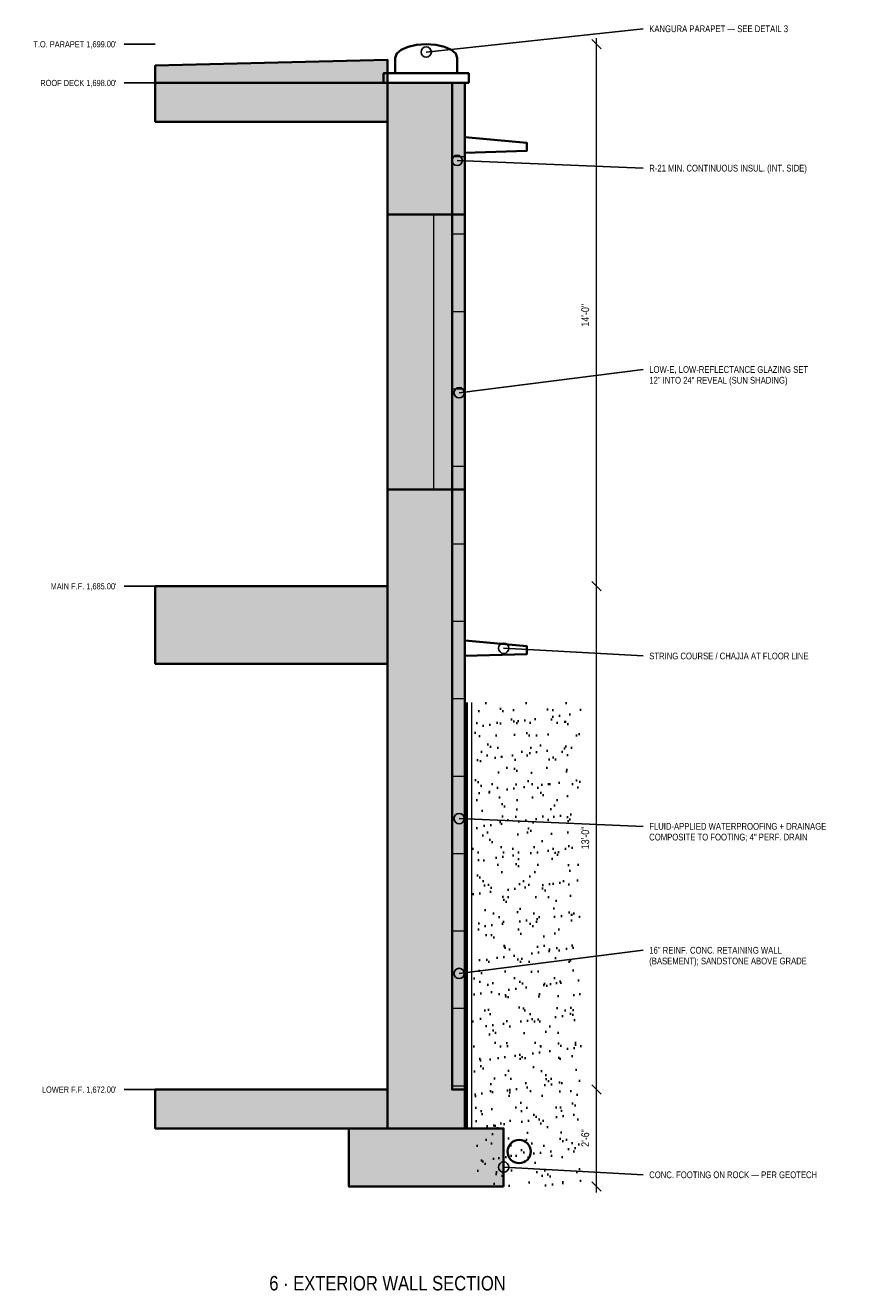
# Model space of a CAD drawing. Header units: inches. Extents: x -136 to 2542, y -62 to 330.
# Tile 5 of 5: x 2288 to 2542, y -62 to 330. Entities that reach past the tile are written whole.
import ezdxf
from ezdxf.enums import TextEntityAlignment as Align

# ---------------------------------------------------------------- set-up
doc = ezdxf.new("R2010")
doc.units = ezdxf.units.IN
doc.header["$LTSCALE"] = 48
doc.header["$MEASUREMENT"] = 0
for name, color, linetype, lineweight in [('A-ANNO-DIMS', 3, 'CONTINUOUS', 18), ('A-ANNO-SYMB', 7, 'CONTINUOUS', 25), ('A-ANNO-TEXT', 7, 'CONTINUOUS', 25), ('A-DETL', 7, 'CONTINUOUS', 35), ('A-DETL-FINE', 8, 'CONTINUOUS', 13), ('A-GLAZ', 4, 'CONTINUOUS', 18)]:
    doc.layers.add(name, color=color, linetype=linetype, lineweight=lineweight)
doc.styles.add('JM', font='IBMPlexSansCondensed-Regular.ttf')

msp = doc.modelspace()

# ---------------------------------------------------------------- hatches: boundary and pattern name
at = {"layer": 'A-DETL'}
h = msp.add_hatch(color=7, dxfattribs=at)
h.dxf.hatch_style = 1
h.paths.add_polyline_path([(2328, 312), (2400, 312), (2400, 319.2), (2328, 317.4)])
h = msp.add_hatch(color=7, dxfattribs=at)
h.dxf.hatch_style = 1
h.paths.add_polyline_path([(2400, 300), (2400, 312), (2328, 312), (2328, 300)])
h = msp.add_hatch(color=7, dxfattribs=at)
h.dxf.hatch_style = 1
h.paths.add_polyline_path([(2424, -12), (2424, 312), (2400, 312), (2400, -12)])
h = msp.add_hatch(color=7, dxfattribs=at)
h.dxf.hatch_style = 1
h.paths.add_polyline_path([(2424, 0), (2424, 312), (2420.04, 312), (2420.04, 0)])
h = msp.add_hatch(color=7, dxfattribs=at)
h.dxf.hatch_style = 1
h.paths.add_polyline_path([(2424, 186), (2424, 271.2), (2400, 271.2), (2400, 186)])
h = msp.add_hatch(color=7, dxfattribs=at)
h.dxf.hatch_style = 1
h.paths.add_polyline_path([(2400, 132), (2400, 156), (2328, 156), (2328, 132)])
h = msp.add_hatch(dxfattribs=at)
h.set_pattern_fill('AR-SAND', scale=4)
h.paths.add_polyline_path([(2460, -30), (2460, 120), (2426.4, 120), (2426.4, -30)])
h = msp.add_hatch(color=7, dxfattribs=at)
h.dxf.hatch_style = 1
h.paths.add_polyline_path([(2400, -12), (2400, 0), (2328, 0), (2328, -12)])
h = msp.add_hatch(color=7, dxfattribs=at)
h.dxf.hatch_style = 1
h.paths.add_polyline_path([(2436, -30), (2436, -12), (2388, -12), (2388, -30)])

# ---------------------------------------------------------------- linework, layer by layer
at = {"layer": 'A-ANNO-DIMS'}
for p, q in [((2464.8, 154.08), (2464.8, 325.92)), ((2466.24, 322.56), (2463.36, 325.44)), ((2466.72, 324), (2466.72, 324)), ((2466.24, 154.56), (2463.36, 157.44)), ((2466.24, 154.56), (2463.36, 157.44)), ((2464.8, -1.92), (2464.8, 157.92)), ((2466.72, 156), (2466.72, 156)), ((2466.72, 156), (2466.72, 156)), ((2466.24, -1.44), (2463.36, 1.44)), ((2466.24, -1.44), (2463.36, 1.44)), ((2464.8, -31.92), (2464.8, 1.92)), ((2466.72, 0), (2466.72, 0)), ((2466.72, 0), (2466.72, 0)), ((2466.24, -31.44), (2463.36, -28.56)), ((2466.72, -30), (2466.72, -30))]:
    msp.add_line(p, q, dxfattribs=at)
at = {"layer": 'A-ANNO-SYMB'}
for p, q in [((2412, 321.6), (2479.2, 328.8)), ((2318.4, 324), (2328, 324)), ((2318.4, 312), (2328, 312)), ((2421.6, 288), (2479.2, 285.6)), ((2422.2, 216), (2479.2, 223.2)), ((2318.4, 156), (2328, 156)), ((2436, 136.8), (2479.2, 134.4)), ((2422.2, 84), (2479.2, 81.6)), ((2422.2, 36), (2479.2, 43.2)), ((2318.4, 0), (2328, 0)), ((2436, -24), (2479.2, -26.4))]:
    msp.add_line(p, q, dxfattribs=at)
for centre in [(2412, 321.6), (2421.6, 288), (2422.2, 216), (2436, 136.8), (2422.2, 84), (2422.2, 36), (2436, -24)]:
    msp.add_circle(centre, 1.6, dxfattribs=at)
at = {"layer": 'A-DETL'}
for p, q in [((2400, 271.2), (2424, 271.2)), ((2400, 186), (2424, 186)), ((2424.6, -12), (2424.6, 120))]:
    msp.add_line(p, q, dxfattribs=at)
for points in [[(2402.4, 315), (2402.4, 319.8), (2402.4, 319.8), (2402.87, 321.1), (2404.23, 322.27), (2406.36, 323.2), (2409.03, 323.79), (2412, 324), (2414.97, 323.79), (2417.64, 323.2), (2419.77, 322.27), (2421.13, 321.1), (2421.6, 319.8), (2421.6, 319.8), (2421.6, 315)], [(2328, 312), (2400, 312), (2400, 319.2), (2328, 317.4)], [(2425.2, 312), (2425.2, 315), (2398.8, 315), (2398.8, 312)], [(2400, 300), (2400, 312), (2328, 312), (2328, 300)], [(2424, -12), (2424, 312), (2400, 312), (2400, -12)], [(2424, 0), (2424, 312), (2420.04, 312), (2420.04, 0)], [(2424, 295.2), (2443.2, 293.4), (2443.2, 291), (2424, 290.4)], [(2400, 132), (2400, 156), (2328, 156), (2328, 132)], [(2424, 139.2), (2443.2, 137.4), (2443.2, 135), (2424, 134.4)], [(2400, -12), (2400, 0), (2328, 0), (2328, -12)], [(2436, -30), (2436, -12), (2388, -12), (2388, -30)]]:
    msp.add_lwpolyline(points, close=True, dxfattribs=at)
msp.add_circle((2440.8, -19.2), 3.6, dxfattribs=at)
at = {"layer": 'A-DETL-FINE'}
for p, q in [((2420.04, 289.2), (2424, 289.2)), ((2420.04, 265.2), (2424, 265.2)), ((2420.04, 241.2), (2424, 241.2)), ((2420.04, 217.2), (2424, 217.2)), ((2420.04, 193.2), (2424, 193.2)), ((2420.04, 169.2), (2424, 169.2)), ((2420.04, 145.2), (2424, 145.2)), ((2420.04, 121.2), (2424, 121.2)), ((2426.16, -12), (2426.16, 120)), ((2420.04, 97.2), (2424, 97.2)), ((2420.04, 73.2), (2424, 73.2)), ((2420.04, 49.2), (2424, 49.2)), ((2420.04, 25.2), (2424, 25.2)), ((2420.04, 1.2), (2424, 1.2))]:
    msp.add_line(p, q, dxfattribs=at)
at = {"layer": 'A-GLAZ'}
msp.add_line((2414.4, 186), (2414.4, 271.2), dxfattribs=at)

# ---------------------------------------------------------------- texts
at = {"layer": 'A-ANNO-DIMS', "style": 'JM'}
for s, p in [('14\'-0"', (2463.2, 240)), ('13\'-0"', (2463.2, 78)), ('2\'-6"', (2463.2, -15))]:
    msp.add_text(s, height=2.4, rotation=90, dxfattribs=at).set_placement(p, align=Align.BOTTOM_CENTER)
at = {"layer": 'A-ANNO-TEXT', "style": 'JM'}
for s, p in [('KANGURA PARAPET — SEE DETAIL 3', (2481.12, 328.8)), ('R-21 MIN. CONTINUOUS INSUL. (INT. SIDE)', (2481.12, 285.6)), ('LOW-E, LOW-REFLECTANCE GLAZING SET', (2481.12, 223.2)), ('12" INTO 24" REVEAL (SUN SHADING)', (2481.12, 219.87)), ('STRING COURSE / CHAJJA AT FLOOR LINE', (2481.12, 134.4)), ('FLUID-APPLIED WATERPROOFING + DRAINAGE', (2481.12, 81.6)), ('COMPOSITE TO FOOTING; 4" PERF. DRAIN', (2481.12, 78.27)), ('16" REINF. CONC. RETAINING WALL', (2481.12, 43.2)), ('(BASEMENT); SANDSTONE ABOVE GRADE', (2481.12, 39.87)), ('CONC. FOOTING ON ROCK — PER GEOTECH', (2481.12, -26.4))]:
    msp.add_text(s, height=2.08, dxfattribs=at).set_placement(p, align=Align.MIDDLE_LEFT)
for s, p in [("T.O. PARAPET 1,699.00'", (2316, 324)), ("ROOF DECK 1,698.00'", (2316, 312)), ("MAIN F.F. 1,685.00'", (2316, 156)), ("LOWER F.F. 1,672.00'", (2316, 0))]:
    msp.add_text(s, height=1.92, dxfattribs=at).set_placement(p, align=Align.MIDDLE_RIGHT)
msp.add_text('6 · EXTERIOR WALL SECTION', height=4.48, dxfattribs=at).set_placement((2400, -60), align=Align.MIDDLE_CENTER)

doc.saveas('drawing.dxf')
